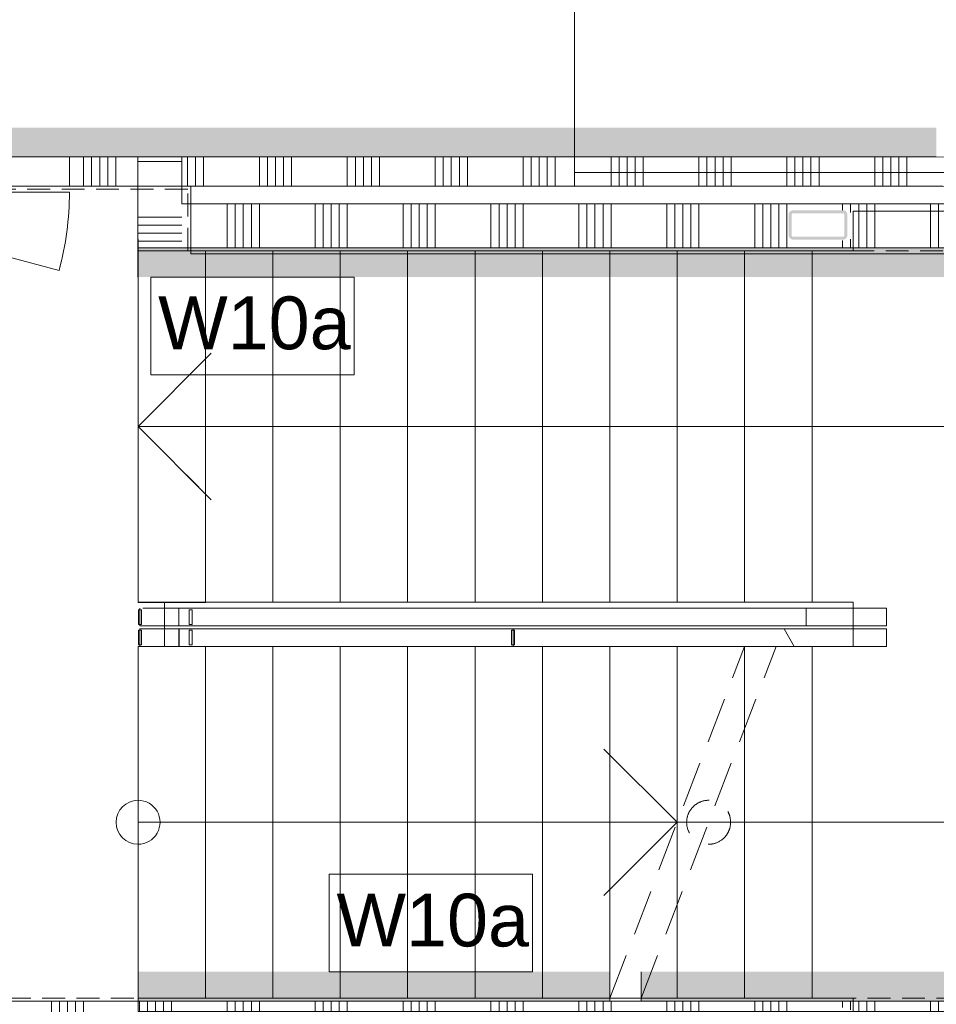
# Model space of a CAD drawing. Header units: millimetres. Extents: x -850 to 154668, y -24973 to 71030.
# Tile 54 of 212: x 45382 to 48510, y 21424 to 24783. Entities that reach past the tile are written whole.
import ezdxf

# ---------------------------------------------------------------- set-up
doc = ezdxf.new("R2010")
doc.units = ezdxf.units.MM
doc.header["$MEASUREMENT"] = 0
doc.linetypes.add('B0701', pattern=[234.119993, 155.999994, -78.119999])
doc.linetypes.add('B0702', pattern=[117.37, 78.119999, -39.250001])
for name, color, linetype in [('Info Wandafwerking aanduiding', 7, 'Continuous'), ('Info Wandafwerking aanduiding Doorsnede-arcering', 7, 'Continuous'), ('New_22 NC Binnenwanden', 7, 'Continuous'), ('New_22 NC Binnenwanden Deuren', 7, 'Continuous'), ('New_22 NC Binnenwanden Doorsnede-arcering', 7, 'Continuous'), ('New_22 NC Binnenwanden Laagscheidingslijnen', 7, 'Continuous'), ('New_23 Vloeren', 7, 'Continuous'), ('New_24 Trappen', 7, 'Continuous'), ('New_34 Balustrades', 7, 'Continuous'), ('New_Z Ruimtefuncties Zone omranding', 7, 'Continuous'), ('S-COLS-____-OTLN.RVT S', 7, 'Continuous'), ('S-COLS-____-OTLN.RVT S Doorsnede-arcering', 7, 'Continuous')]:
    doc.layers.add(name, color=color, linetype=linetype)
doc.styles.add('GENERATED_STYLE_1', font='txt')
doc.linetypes.add('Regenwater', pattern='A,0,[1,UO-721 _wandafwerkingen 1e verdieping_2022-06-211.Shx,S=11.404762,R=0,X=0,Y=0.005006],-1499.5,0', length=1499.5)

# ---------------------------------------------------------------- blocks, each defined once
blk = doc.blocks.new('Slab_4_2', base_point=(42240, 24215))
at = {"layer": 'New_23 Vloeren', "color": 1, "linetype": 'Continuous', "lineweight": 0, "flags": 128}
blk.add_lwpolyline([(73125, 1975.4), (61760, 1975.4), (61760, 0), (45460.8, 0), (45460.8, 6520), (44275, 6520), (44275, 22415), (42240, 22415), (42240, 24215), (45785, 24215), (45785, 24035), (45785.9, 24035), (45785.9, 22795.4), (45875.9, 22795.4), (45875.9, 22645), (45785.9, 22645), (45785.9, 21400), (49560, 21400), (49560, 23250, 0.378329), (48662.8, 24261.4), (47275.4, 24261.4), (47275.4, 26285)], format="xyb", dxfattribs=at)
blk = doc.blocks.new('Stair_6_2')
at = {"layer": 'New_24 Trappen', "color": 7, "linetype": 'B0701', "lineweight": 0}
for p, q in [((48225.9, 23995), (48225.9, 24130)), ((48225.9, 24130), (49119.6, 24130)), ((49119.6, 24130), (49119.6, 23995)), ((45785.9, 22795.4), (45785.9, 23995)), ((45785.9, 23995), (46015.9, 23995)), ((46015.9, 22795.4), (46015.9, 23995)), ((46015.9, 23995), (46245.9, 23995)), ((46015.9, 23995), (46015.9, 22795.4)), ((46245.9, 22795.5), (46245.9, 23995)), ((46245.9, 23995), (46475.9, 23995)), ((46245.9, 23995), (46245.9, 22795.5)), ((46475.9, 22795.5), (46475.9, 23995)), ((46475.9, 23995), (46705.9, 23995)), ((46475.9, 23995), (46475.9, 22795.5)), ((46705.9, 22795.5), (46705.9, 23995)), ((46705.9, 23995), (46935.9, 23995)), ((46705.9, 23995), (46705.9, 22795.5)), ((46935.9, 22795.5), (46935.9, 23995)), ((46935.9, 23995), (47165.9, 23995)), ((46935.9, 23995), (46935.9, 22795.5)), ((47165.9, 22795.5), (47165.9, 23995)), ((47165.9, 23995), (47395.9, 23995)), ((47165.9, 23995), (47165.9, 22795.5)), ((47395.9, 22795.5), (47395.9, 23995)), ((47395.9, 23995), (47625.9, 23995)), ((47395.9, 23995), (47395.9, 22795.5)), ((47625.9, 22795.5), (47625.9, 23995)), ((47625.9, 23995), (47855.9, 23995)), ((47625.9, 23995), (47625.9, 22795.5)), ((47855.9, 22795.5), (47855.9, 23995)), ((47855.9, 23995), (48085.9, 23995)), ((47855.9, 23995), (47855.9, 22795.5)), ((48085.9, 22795.5), (48085.9, 23995)), ((48085.9, 23995), (48225.9, 23995)), ((48085.9, 23995), (48085.9, 22795.5)), ((46035.9, 23645.5), (45785.9, 23395.4)), ((46015.9, 23395.4), (45785.9, 23395.4)), ((45785.9, 23395.4), (46035.9, 23145.5)), ((48085.9, 23395.5), (46015.9, 23395.4)), ((48825.9, 23395.5), (48085.9, 23395.5)), ((48825.9, 22045), (48825.9, 23395.5)), ((49500, 23215), (49500, 21445)), ((46015.9, 22795.4), (45785.9, 22795.4)), ((46245.9, 22795.5), (46015.9, 22795.4)), ((46475.9, 22795.5), (46245.9, 22795.5)), ((46705.9, 22795.5), (46475.9, 22795.5)), ((46935.9, 22795.5), (46705.9, 22795.5)), ((47165.9, 22795.5), (46935.9, 22795.5)), ((47395.9, 22795.5), (47165.9, 22795.5)), ((47625.9, 22795.5), (47395.9, 22795.5)), ((47855.9, 22795.5), (47625.9, 22795.5)), ((48085.9, 22795.5), (47855.9, 22795.5)), ((48225.9, 22795.5), (48085.9, 22795.5)), ((48225.9, 22645), (48225.9, 22795.5)), ((47395.9, 21445), (47855.9, 22645)), ((47503, 21445), (47963, 22645)), ((47963, 22645), (48085.9, 22645)), ((48085.9, 22645), (48085.9, 21445)), ((48085.9, 21445), (48085.9, 22645)), ((48085.9, 22645), (48225.9, 22645)), ((47855.9, 22365.6), (47855.9, 21445)), ((47855.9, 21445), (47855.9, 22365.6)), ((47733, 22045), (48085.9, 22045)), ((48085.9, 22045), (48825.9, 22045)), ((47625.9, 21765.6), (47625.9, 21445)), ((47625.9, 21445), (47625.9, 21765.6)), ((47625.9, 21445), (47503, 21445)), ((47855.9, 21445), (47625.9, 21445)), ((48085.9, 21445), (47855.9, 21445)), ((48225.8, 21445), (48085.9, 21445)), ((48225.8, 21310), (48225.8, 21445)), ((49500, 21445), (49280, 21445)), ((49280, 21445), (49280, 21310)), ((49280, 21310), (48225.8, 21310))]:
    blk.add_line(p, q, dxfattribs=at)
at = {"layer": 'New_24 Trappen', "color": 7, "linetype": 'Continuous', "lineweight": 0}
for p, q in [((45785.9, 21445), (45785.9, 22645)), ((45785.9, 22645), (47855.9, 22645)), ((45785.9, 21445), (45785.9, 22645)), ((45785.9, 22645), (46015.9, 22645)), ((46015.9, 22645), (46015.9, 21445)), ((46015.9, 21445), (46015.9, 22645)), ((46015.9, 22645), (46245.9, 22645)), ((46245.9, 22645), (46245.9, 21445)), ((46245.9, 21445), (46245.9, 22645)), ((46245.9, 22645), (46475.9, 22645)), ((46475.9, 22645), (46475.9, 21445)), ((46475.9, 21445), (46475.9, 22645)), ((46475.9, 22645), (46705.9, 22645)), ((46705.9, 22645), (46705.9, 21445)), ((46705.9, 21445), (46705.9, 22645)), ((46705.9, 22645), (46935.9, 22645)), ((46935.9, 22645), (46935.9, 21445)), ((46935.9, 21445), (46935.9, 22645)), ((46935.9, 22645), (47165.9, 22645)), ((47165.9, 22645), (47165.9, 21445)), ((47165.9, 21445), (47165.9, 22645)), ((47165.9, 22645), (47395.9, 22645)), ((47395.9, 22645), (47395.9, 21445)), ((47395.9, 21445), (47395.9, 22645)), ((47395.9, 22645), (47625.9, 22645)), ((47625.9, 22645), (47625.9, 22045)), ((47625.9, 22045), (47625.9, 22645)), ((47625.9, 22645), (47855.9, 22645)), ((47625.9, 22045), (47375.9, 22295)), ((45785.9, 22045), (46015.9, 22045)), ((46015.9, 22045), (47625.9, 22045)), ((47375.9, 21795), (47625.9, 22045)), ((47395.9, 21445), (45785.9, 21445)), ((46015.9, 21445), (45785.9, 21445)), ((46245.9, 21445), (46015.9, 21445)), ((46475.9, 21445), (46245.9, 21445)), ((46705.9, 21445), (46475.9, 21445)), ((46935.9, 21445), (46705.9, 21445)), ((47165.9, 21445), (46935.9, 21445)), ((47395.9, 21445), (47165.9, 21445))]:
    blk.add_line(p, q, dxfattribs=at)
at = {"layer": 'New_24 Trappen', "color": 7, "linetype": 'B0701', "lineweight": 0}
for centre, radius, start, end in [((48510.1, 23215), 989.9, 0, 51.9947), ((47733, 22045), 75, 89.9976, 269.9976), ((47733, 22045), 75, 269.9976, 89.9976)]:
    blk.add_arc(centre, radius, start, end, dxfattribs=at)
at = {"layer": 'New_24 Trappen', "color": 7, "linetype": 'Continuous', "lineweight": 0}
for start, end in [(89.9976, 269.9976), (269.9976, 89.9976)]:
    blk.add_arc((45785.9, 22045), 75, start, end, dxfattribs=at)
blk = doc.blocks.new('Slab_10_2', base_point=(25650, 26210))
at = {"layer": 'New_23 Vloeren', "color": 1, "linetype": 'Continuous', "lineweight": 0, "flags": 128}
blk.add_lwpolyline([(25650, 26210), (29980, 26210), (29980, 26485, -0.414214), (30780, 27285), (32755, 27285, -0.414214), (33555, 26485), (33555, 26285), (47275.4, 26285), (47275.4, 24215), (42240, 24215), (42240, 23935), (39850, 23935), (39850, 22415), (29870, 22415), (29870, 23140.4), (28539.9, 23140.4), (28539.9, 23015), (27005.4, 23015), (27005.4, 23139.6), (25650, 23139.6)], format="xyb", close=True, dxfattribs=at)
blk = doc.blocks.new('Stair_9_2')
at = {"layer": 'New_24 Trappen', "color": 7, "linetype": 'Continuous', "lineweight": 0}
for p, q in [((48225.9, 23995), (48225.8, 24130)), ((48225.8, 24130), (48876.4, 24130)), ((48225.9, 23995), (48225.8, 24130)), ((48225.8, 24130), (48876.4, 24130)), ((48876.4, 24130), (48876.4, 23995)), ((48876.4, 24130), (48876.4, 23995)), ((45785.9, 22795.6), (45785.9, 23995.1)), ((45785.9, 23995.1), (48085.9, 23995)), ((45785.9, 22795.6), (45785.9, 23995.1)), ((45785.9, 23995.1), (46015.9, 23995.1)), ((46015.9, 22795.6), (46015.9, 23995.1)), ((46015.9, 23995.1), (46245.9, 23995.1)), ((46015.9, 23995.1), (46015.9, 22795.6)), ((46245.9, 22795.5), (46245.9, 23995.1)), ((46245.9, 23995.1), (46475.9, 23995.1)), ((46245.9, 23995.1), (46245.9, 22795.5)), ((46475.9, 22795.5), (46475.9, 23995.1)), ((46475.9, 23995.1), (46705.9, 23995.1)), ((46475.9, 23995.1), (46475.9, 22795.5)), ((46705.9, 22795.5), (46705.9, 23995.1)), ((46705.9, 23995.1), (46935.9, 23995.1)), ((46705.9, 23995.1), (46705.9, 22795.5)), ((46935.9, 22795.5), (46935.9, 23995.1)), ((46935.9, 23995.1), (47165.9, 23995.1)), ((46935.9, 23995.1), (46935.9, 22795.5)), ((47165.9, 22795.5), (47165.9, 23995.1)), ((47165.9, 23995.1), (47395.9, 23995)), ((47165.9, 23995.1), (47165.9, 22795.5)), ((47395.9, 22795.5), (47395.9, 23995)), ((47395.9, 23995), (47625.9, 23995)), ((47395.9, 23995), (47395.9, 22795.5)), ((47625.9, 22795.5), (47625.9, 23995)), ((47625.9, 23995), (47855.9, 23995)), ((47625.9, 23995), (47625.9, 22795.5)), ((47855.9, 22795.5), (47855.9, 23995)), ((47855.9, 23995), (48085.9, 23995)), ((47855.9, 23995), (47855.9, 22795.5)), ((48085.9, 23995), (48225.9, 23995)), ((48085.9, 23995), (48085.9, 22795.5)), ((48085.9, 22795.5), (48085.9, 23995)), ((48085.9, 23995), (48225.9, 23995)), ((48085.9, 23995), (48085.9, 22795.5)), ((48876.4, 23995), (49119.6, 23995)), ((48876.4, 23995), (49119.6, 23995)), ((46035.9, 23645.6), (45785.9, 23395.6)), ((46015.9, 23395.6), (45785.9, 23395.6)), ((45785.9, 23395.6), (46035.9, 23145.6)), ((48085.9, 23395.5), (46015.9, 23395.6)), ((48825.9, 23395.4), (48085.9, 23395.5)), ((48825.8, 22045), (48825.9, 23395.4)), ((49500, 23215), (49500, 21445)), ((49500, 23215), (49500, 21445)), ((48085.9, 22795.5), (45785.9, 22795.6)), ((46015.9, 22795.6), (45785.9, 22795.6)), ((46245.9, 22795.5), (46015.9, 22795.6)), ((46475.9, 22795.5), (46245.9, 22795.5)), ((46705.9, 22795.5), (46475.9, 22795.5)), ((46935.9, 22795.5), (46705.9, 22795.5)), ((47165.9, 22795.5), (46935.9, 22795.5)), ((47395.9, 22795.5), (47165.9, 22795.5)), ((47625.9, 22795.5), (47395.9, 22795.5)), ((47855.9, 22795.5), (47625.9, 22795.5)), ((48085.9, 22795.5), (47855.9, 22795.5)), ((48225.9, 22795.5), (48085.9, 22795.5)), ((48225.9, 22795.5), (48085.9, 22795.5)), ((48225.9, 22645), (48225.9, 22795.5)), ((48225.9, 22645), (48225.9, 22795.5)), ((45785.9, 21445), (45785.9, 22645)), ((45785.9, 22645), (48085.9, 22645)), ((45785.9, 21445), (45785.9, 22645)), ((45785.9, 22645), (46015.9, 22645)), ((46015.9, 22645), (46015.9, 21445)), ((46015.9, 21445), (46015.9, 22645)), ((46015.9, 22645), (46245.9, 22645)), ((46245.9, 22645), (46245.9, 21445)), ((46245.9, 21445), (46245.9, 22645)), ((46245.9, 22645), (46475.9, 22645)), ((46475.9, 22645), (46475.9, 21445)), ((46475.9, 21445), (46475.9, 22645)), ((46475.9, 22645), (46705.9, 22645)), ((46705.9, 22645), (46705.9, 21445)), ((46705.9, 21445), (46705.9, 22645)), ((46705.9, 22645), (46935.9, 22645)), ((46935.9, 22645), (46935.9, 21445)), ((46935.9, 21445), (46935.9, 22645)), ((46935.9, 22645), (47165.9, 22645)), ((47165.9, 22645), (47165.9, 21445)), ((47165.9, 21445), (47165.9, 22645)), ((47165.9, 22645), (47395.9, 22645)), ((47395.9, 22645), (47395.9, 21445)), ((47395.9, 21445), (47395.9, 22645)), ((47395.9, 22645), (47625.9, 22645)), ((47625.9, 22645), (47625.9, 21445)), ((47625.9, 21445), (47625.9, 22645)), ((47625.9, 22645), (47855.9, 22645)), ((47855.9, 22645), (47855.9, 21445)), ((47855.9, 21445), (47855.9, 22645)), ((47855.9, 22645), (48085.9, 22645)), ((48085.9, 22645), (48225.9, 22645)), ((48085.9, 21445), (48085.9, 22645)), ((48085.9, 22645), (48085.9, 21445)), ((48085.9, 21445), (48085.9, 22645)), ((48085.9, 22645), (48225.9, 22645)), ((45785.9, 22045), (46015.9, 22045)), ((46015.9, 22045), (48085.9, 22045)), ((48085.9, 22045), (48825.8, 22045)), ((48085.9, 21445), (45785.9, 21445)), ((46015.9, 21445), (45785.9, 21445)), ((46245.9, 21445), (46015.9, 21445)), ((46475.9, 21445), (46245.9, 21445)), ((46705.9, 21445), (46475.9, 21445)), ((46935.9, 21445), (46705.9, 21445)), ((47165.9, 21445), (46935.9, 21445)), ((47395.9, 21445), (47165.9, 21445)), ((47625.9, 21445), (47395.9, 21445)), ((47855.9, 21445), (47625.9, 21445)), ((48085.9, 21445), (47855.9, 21445)), ((48225.8, 21445), (48085.9, 21445)), ((48225.8, 21445), (48085.9, 21445)), ((48225.8, 21310), (48225.8, 21445)), ((48225.8, 21310), (48225.8, 21445)), ((49500, 21445), (49280, 21445)), ((49280, 21445), (49280, 21310)), ((49500, 21445), (49280, 21445)), ((49280, 21445), (49280, 21310)), ((49280, 21310), (48225.8, 21310)), ((49280, 21310), (48225.8, 21310))]:
    blk.add_line(p, q, dxfattribs=at)
for centre, radius, start, end in [((48510.1, 23215), 989.9, 0, 51.9947), ((48510.1, 23215), 989.9, 0, 51.9947), ((45785.9, 22045), 75, 89.9976, 269.9976), ((45785.9, 22045), 75, 269.9976, 89.9976)]:
    blk.add_arc(centre, radius, start, end, dxfattribs=at)
blk = doc.blocks.new('*X1271')
at = {"layer": 'New_22 NC Binnenwanden Doorsnede-arcering', "color": 254, "linetype": 'Continuous', "lineweight": 0, "true_color": 0xe9ebeb}
for p, q in [((45490.3, 21398.3), (45490.3, 21435)), ((45517.7, 21398.3), (45517.7, 21435)), ((45545.1, 21398.3), (45545.1, 21435)), ((45572.6, 21398.3), (45572.6, 21435)), ((45600, 21398.3), (45600, 21435)), ((45790.3, 21398.3), (45790.3, 21435)), ((45817.7, 21398.3), (45817.7, 21435)), ((45845.1, 21398.3), (45845.1, 21435)), ((45872.6, 21398.3), (45872.6, 21435)), ((45900, 21398.3), (45900, 21435)), ((46090.3, 21398.3), (46090.3, 21435)), ((46117.7, 21398.3), (46117.7, 21435)), ((46145.1, 21398.3), (46145.1, 21435)), ((46172.6, 21398.3), (46172.6, 21435)), ((46200, 21398.3), (46200, 21435)), ((46390.3, 21398.3), (46390.3, 21435)), ((46417.7, 21398.3), (46417.7, 21435)), ((46445.1, 21398.3), (46445.1, 21435)), ((46472.6, 21398.3), (46472.6, 21435)), ((46500, 21398.3), (46500, 21435)), ((46690.3, 21398.3), (46690.3, 21435)), ((46717.7, 21398.3), (46717.7, 21435)), ((46745.1, 21398.3), (46745.1, 21435)), ((46772.6, 21398.3), (46772.6, 21435)), ((46800, 21398.3), (46800, 21435)), ((46990.3, 21398.3), (46990.3, 21435)), ((47017.7, 21398.3), (47017.7, 21435)), ((47045.1, 21398.3), (47045.1, 21435)), ((47072.6, 21398.3), (47072.6, 21435)), ((47100, 21398.3), (47100, 21435)), ((47290.3, 21398.3), (47290.3, 21435)), ((47317.7, 21398.3), (47317.7, 21435)), ((47345.1, 21398.3), (47345.1, 21435)), ((47372.6, 21398.3), (47372.6, 21435)), ((47400, 21398.3), (47400, 21435)), ((47590.3, 21398.3), (47590.3, 21435)), ((47617.7, 21398.3), (47617.7, 21435)), ((47645.1, 21398.3), (47645.1, 21435)), ((47672.6, 21398.3), (47672.6, 21435)), ((47700, 21398.3), (47700, 21435)), ((47890.3, 21398.3), (47890.3, 21435)), ((47917.7, 21398.3), (47917.7, 21435)), ((47945.1, 21398.3), (47945.1, 21435)), ((47972.6, 21398.3), (47972.6, 21435)), ((48000, 21398.3), (48000, 21435)), ((48190.3, 21413), (48190.3, 21435)), ((48217.7, 21405), (48217.7, 21435)), ((48245.1, 21398.3), (48245.1, 21435)), ((48272.6, 21398.3), (48272.6, 21435)), ((48300, 21398.3), (48300, 21435)), ((48490.3, 21398.3), (48490.3, 21435)), ((48517.7, 21398.3), (48517.7, 21435)), ((48545.1, 21398.3), (48545.1, 21435)), ((48572.6, 21398.3), (48572.6, 21435)), ((48600, 21398.3), (48600, 21435)), ((48790.3, 21398.3), (48790.3, 21435)), ((48817.7, 21398.3), (48817.7, 21435)), ((48845.1, 21398.3), (48845.1, 21435)), ((48872.6, 21398.3), (48872.6, 21435)), ((48900, 21398.3), (48900, 21435)), ((49090.3, 21398.3), (49090.3, 21435)), ((49117.7, 21398.3), (49117.7, 21435)), ((49145.1, 21398.3), (49145.1, 21435)), ((49172.6, 21398.3), (49172.6, 21435)), ((49200, 21398.3), (49200, 21435)), ((49390.3, 21413), (49390.3, 21435)), ((49417.7, 21413), (49417.7, 21435)), ((49445.1, 21413), (49445.1, 21435)), ((49472.6, 21413), (49472.6, 21435)), ((49500, 21399.2), (49500, 21435)), ((45490.3, 21380.6), (45490.3, 21398.3)), ((45517.7, 21385), (45517.7, 21398.3)), ((45545.1, 21385), (45545.1, 21398.3)), ((45572.6, 21385), (45572.6, 21398.3)), ((45600, 21385), (45600, 21398.3)), ((45790.3, 21285), (45790.3, 21398.3)), ((45817.7, 21285), (45817.7, 21398.3)), ((45845.1, 21285), (45845.1, 21398.3)), ((45872.6, 21285), (45872.6, 21398.3)), ((45900, 21285), (45900, 21398.3)), ((46090.3, 21285), (46090.3, 21398.3)), ((46117.7, 21285), (46117.7, 21398.3)), ((46145.1, 21285), (46145.1, 21398.3)), ((46172.6, 21285), (46172.6, 21398.3)), ((46200, 21285), (46200, 21398.3)), ((46390.3, 21285), (46390.3, 21398.3)), ((46417.7, 21285), (46417.7, 21398.3)), ((46445.1, 21285), (46445.1, 21398.3)), ((46472.6, 21285), (46472.6, 21398.3)), ((46500, 21285), (46500, 21398.3)), ((46690.3, 21285), (46690.3, 21398.3)), ((46717.7, 21285), (46717.7, 21398.3)), ((46745.1, 21285), (46745.1, 21398.3)), ((46772.6, 21285), (46772.6, 21398.3)), ((46800, 21285), (46800, 21398.3)), ((46990.3, 21285), (46990.3, 21398.3)), ((47017.7, 21285), (47017.7, 21398.3)), ((47045.1, 21285), (47045.1, 21398.3)), ((47072.6, 21285), (47072.6, 21398.3)), ((47100, 21285), (47100, 21398.3)), ((47290.3, 21285), (47290.3, 21398.3)), ((47317.7, 21285), (47317.7, 21398.3)), ((47345.1, 21285), (47345.1, 21398.3)), ((47372.6, 21285), (47372.6, 21398.3)), ((47400, 21285), (47400, 21398.3)), ((47590.3, 21285), (47590.3, 21398.3)), ((47617.7, 21285), (47617.7, 21398.3)), ((47645.1, 21285), (47645.1, 21398.3)), ((47672.6, 21285), (47672.6, 21398.3)), ((47700, 21285), (47700, 21398.3)), ((47890.3, 21285), (47890.3, 21398.3)), ((47917.7, 21285), (47917.7, 21398.3)), ((47945.1, 21285), (47945.1, 21398.3)), ((47972.6, 21285), (47972.6, 21398.3)), ((48000, 21285), (48000, 21398.3)), ((48245.1, 21285), (48245.1, 21398.3)), ((48272.6, 21285), (48272.6, 21398.3)), ((48300, 21285), (48300, 21398.3)), ((48490.3, 21285), (48490.3, 21398.3)), ((48517.7, 21285), (48517.7, 21398.3)), ((48545.1, 21285), (48545.1, 21398.3)), ((48572.6, 21285), (48572.6, 21398.3)), ((48600, 21285), (48600, 21398.3)), ((48790.3, 21285), (48790.3, 21398.3)), ((48817.7, 21285), (48817.7, 21398.3)), ((48845.1, 21285), (48845.1, 21398.3)), ((48872.6, 21285), (48872.6, 21398.3)), ((48900, 21285), (48900, 21398.3)), ((49090.3, 21285), (49090.3, 21398.3)), ((49117.7, 21285), (49117.7, 21398.3)), ((49145.1, 21285), (49145.1, 21398.3)), ((49172.6, 21285), (49172.6, 21398.3)), ((49200, 21285), (49200, 21398.3)), ((48190.3, 21285), (48190.3, 21310)), ((48217.7, 21285), (48217.7, 21315)), ((49390.3, 21285), (49390.3, 21310)), ((49417.7, 21285), (49417.7, 21310)), ((49445.1, 21285), (49445.1, 21310)), ((49472.6, 21285), (49472.6, 21310)), ((49500, 21285), (49500, 21325))]:
    blk.add_line(p, q, dxfattribs=at)
blk = doc.blocks.new('Wall_182_2', base_point=(43925, 21435))
at = {"layer": 'New_22 NC Binnenwanden', "color": 8, "linetype": 'Continuous', "lineweight": 0, "true_color": 0x778488, "flags": 128}
blk.add_lwpolyline([(49510, 21435), (45319, 21435)], dxfattribs=at)
at = {"layer": 'New_22 NC Binnenwanden', "color": 8, "lineweight": 0, "true_color": 0x778488}
blk.add_blockref('*X1271', (0, 0), dxfattribs=at)
blk = doc.blocks.new('Wall_309_2', base_point=(45785.9, 21435))
at = {"layer": 'Info Wandafwerking aanduiding Doorsnede-arcering', "linetype": 'Continuous', "lineweight": 0, "true_color": 0xd21034}
blk.add_hatch(color=242, dxfattribs=at).paths.add_polyline_path([(45785.9, 21435), (47395.9, 21435), (47395.9, 21535), (45785.9, 21535)])
at = {"layer": 'Info Wandafwerking aanduiding', "color": 9, "linetype": 'Continuous', "lineweight": 0, "flags": 128}
for points in [[(45785.9, 21535), (45785.9, 21435)], [(47395.9, 21535), (47395.9, 21435)]]:
    blk.add_lwpolyline(points, dxfattribs=at)
blk = doc.blocks.new('Wall_310_2', base_point=(47503, 21435))
at = {"layer": 'Info Wandafwerking aanduiding Doorsnede-arcering', "linetype": 'Continuous', "lineweight": 0, "true_color": 0xd21034}
for points in [[(49410, 21535), (47503, 21535), (47503, 21435), (49410, 21435)], [(49410, 21535), (49410, 21435), (49510, 21435)], [(49510, 21535), (49410, 21535), (49510, 21435)]]:
    blk.add_hatch(color=242, dxfattribs=at).paths.add_polyline_path(points)
at = {"layer": 'Info Wandafwerking aanduiding', "color": 9, "linetype": 'Continuous', "lineweight": 0, "flags": 128}
for points in [[(47503, 21535), (47503, 21435)], [(49510, 21435), (49510, 21535)]]:
    blk.add_lwpolyline(points, dxfattribs=at)
blk = doc.blocks.new('Wall_311_2', base_point=(49123.1, 24005))
at = {"layer": 'Info Wandafwerking aanduiding Doorsnede-arcering', "linetype": 'Continuous', "lineweight": 0, "true_color": 0xd21034}
for points in [[(48941.2, 24005), (45785.4, 24005), (45785.4, 23905), (49087.8, 23905, 0.049434)], [(48941.2, 24005, -0.049434), (49087.8, 23905), (49123.1, 24005)], [(49087.8, 23905), (49233.8, 23905, 0.037348), (49123.1, 24005)]]:
    blk.add_hatch(color=242, dxfattribs=at).paths.add_polyline_path(points)
at = {"layer": 'Info Wandafwerking aanduiding', "color": 9, "linetype": 'Continuous', "lineweight": 0, "flags": 128}
blk.add_lwpolyline([(45785.4, 23905), (45785.4, 24005)], dxfattribs=at)
at = {"layer": 'Info Wandafwerking aanduiding', "color": 9, "linetype": 'Continuous', "lineweight": 0}
blk.add_arc((48510, 23215), 1000, 43.6305, 52.186, dxfattribs=at)
blk = doc.blocks.new('Wall_361_2', base_point=(48510, 24315))
at = {"layer": 'Info Wandafwerking aanduiding Doorsnede-arcering', "linetype": 'Continuous', "lineweight": 0}
blk.add_hatch(color=1, dxfattribs=at).paths.add_polyline_path([(48510, 24415), (29755, 24415), (29755, 24315), (48510, 24315)])
blk = doc.blocks.new('Column_26_2', base_point=(48106.4, 24083))
at = {"layer": 'S-COLS-____-OTLN.RVT S Doorsnede-arcering', "linetype": 'Continuous', "lineweight": 0, "true_color": 0x778488}
h = blk.add_hatch(color=8, dxfattribs=at)
h.paths.add_polyline_path([(48006.4, 24048, 0.414214), (48021.4, 24033), (48191.4, 24033, 0.414214), (48206.4, 24048), (48206.4, 24118, 0.414214), (48191.4, 24133), (48021.4, 24133, 0.414214), (48006.4, 24118)])
h.paths.add_polyline_path([(48191.4, 24043), (48021.4, 24043, -0.414214), (48016.4, 24048), (48016.4, 24118, -0.414214), (48021.4, 24123), (48191.4, 24123, -0.414214), (48196.4, 24118), (48196.4, 24048, -0.414214)], flags=0)
blk = doc.blocks.new('Railing_5_2')
at = {"layer": 'New_34 Balustrades', "color": 9, "linetype": 'Continuous', "lineweight": 0}
for p, q in [((45787.1, 22700), (45787.1, 22650)), ((45797.1, 22700), (45787.1, 22700)), ((45792.1, 22705), (45792.1, 22645)), ((47065.5, 22705), (45792.1, 22705)), ((45797.1, 22650), (45797.1, 22700)), ((47060.5, 22700), (47060.5, 22650)), ((47070.5, 22700), (47060.5, 22700)), ((47065.5, 22645), (47065.5, 22705)), ((47070.5, 22650), (47070.5, 22700)), ((45787.1, 22650), (45797.1, 22650)), ((45792.1, 22645), (47065.5, 22645)), ((47060.5, 22650), (47070.5, 22650))]:
    blk.add_line(p, q, dxfattribs=at)
blk = doc.blocks.new('Railing_13_2')
at = {"layer": 'New_34 Balustrades', "color": 9, "linetype": 'Continuous', "lineweight": 0}
for p, q in [((45965.5, 22775), (45925.6, 22775)), ((45925.6, 22775), (45925.6, 22715)), ((45970.5, 22770), (45960.5, 22770)), ((45960.5, 22770), (45960.5, 22720)), ((48340.5, 22775), (45965.5, 22775)), ((45970.5, 22720), (45970.5, 22770)), ((48340.5, 22715), (48340.5, 22775)), ((45925.6, 22715), (45965.5, 22715)), ((45960.5, 22720), (45970.5, 22720)), ((45965.5, 22715), (48340.5, 22715)), ((45965.5, 22705), (45925.6, 22705)), ((45925.6, 22705), (45925.6, 22645)), ((45960.5, 22700), (45960.5, 22650)), ((45970.5, 22700), (45960.5, 22700)), ((48340.5, 22705), (45965.5, 22705)), ((45970.5, 22650), (45970.5, 22700)), ((48340.5, 22645), (48340.5, 22705)), ((45925.6, 22645), (45965.5, 22645)), ((45960.5, 22650), (45970.5, 22650)), ((45965.5, 22645), (48340.5, 22645))]:
    blk.add_line(p, q, dxfattribs=at)
blk = doc.blocks.new('Railing_14_2')
at = {"layer": 'New_34 Balustrades', "color": 9, "linetype": 'B0701', "lineweight": 0}
for p, q in [((45797.1, 22770), (45787.1, 22770)), ((45787.1, 22770), (45787.1, 22720)), ((48065.5, 22775), (45792.1, 22775)), ((45792.1, 22775), (45792.1, 22715)), ((45797.1, 22720), (45797.1, 22770)), ((48065.5, 22715), (48065.5, 22775)), ((45787.1, 22720), (45797.1, 22720)), ((45792.1, 22715), (48065.5, 22715))]:
    blk.add_line(p, q, dxfattribs=at)
at = {"layer": 'New_34 Balustrades', "color": 9, "linetype": 'Continuous', "lineweight": 0}
for p, q in [((45965.5, 22705), (45925.7, 22705)), ((45925.7, 22705), (45925.7, 22645)), ((45960.5, 22700), (45960.5, 22650)), ((45970.5, 22700), (45960.5, 22700)), ((47990.4, 22705), (45965.5, 22705)), ((45970.5, 22650), (45970.5, 22700)), ((48025.1, 22645), (47990.4, 22705)), ((45925.7, 22645), (45965.5, 22645)), ((45960.5, 22650), (45970.5, 22650)), ((45965.5, 22645), (48025.1, 22645))]:
    blk.add_line(p, q, dxfattribs=at)
blk = doc.blocks.new('*X2159')
at = {"layer": 'New_22 NC Binnenwanden Doorsnede-arcering', "color": 254, "linetype": 'Continuous', "lineweight": 0, "true_color": 0xe9ebeb}
for p, q in [((45600, 24315), (45600, 24251.4)), ((45627.4, 24315), (45627.4, 24251.4)), ((45654.9, 24315), (45654.9, 24251.4)), ((45682.3, 24315), (45682.3, 24251.4)), ((45709.7, 24315), (45709.7, 24251.4)), ((45600, 24251.4), (45600, 24215)), ((45627.4, 24251.4), (45627.4, 24215)), ((45654.9, 24251.4), (45654.9, 24215)), ((45682.3, 24251.4), (45682.3, 24215)), ((45709.7, 24251.4), (45709.7, 24215))]:
    blk.add_line(p, q, dxfattribs=at)
blk = doc.blocks.new('*X2160')
at = {"layer": 'New_22 NC Binnenwanden Doorsnede-arcering', "color": 254, "linetype": 'Continuous', "lineweight": 0, "true_color": 0xe9ebeb}
for p, q in [((45954.9, 24315), (45954.9, 24251.4)), ((45982.3, 24315), (45982.3, 24251.4)), ((46009.7, 24315), (46009.7, 24251.4)), ((46200, 24315), (46200, 24251.4)), ((46227.4, 24315), (46227.4, 24251.4)), ((46254.9, 24315), (46254.9, 24251.4)), ((46282.3, 24315), (46282.3, 24251.4)), ((46309.7, 24315), (46309.7, 24251.4)), ((46500, 24315), (46500, 24251.4)), ((46527.4, 24315), (46527.4, 24251.4)), ((46554.9, 24315), (46554.9, 24251.4)), ((46582.3, 24315), (46582.3, 24251.4)), ((46609.7, 24315), (46609.7, 24251.4)), ((46800, 24315), (46800, 24251.4)), ((46827.4, 24315), (46827.4, 24251.4)), ((46854.9, 24315), (46854.9, 24251.4)), ((46882.3, 24315), (46882.3, 24251.4)), ((46909.7, 24315), (46909.7, 24251.4)), ((47100, 24315), (47100, 24251.4)), ((47127.4, 24315), (47127.4, 24251.4)), ((47154.9, 24315), (47154.9, 24251.4)), ((47182.3, 24315), (47182.3, 24251.4)), ((47209.7, 24315), (47209.7, 24251.4)), ((47400, 24315), (47400, 24251.4)), ((47427.4, 24315), (47427.4, 24251.4)), ((47454.9, 24315), (47454.9, 24251.4)), ((47482.3, 24315), (47482.3, 24251.4)), ((47509.7, 24315), (47509.7, 24251.4)), ((47700, 24315), (47700, 24251.4)), ((47727.4, 24315), (47727.4, 24251.4)), ((47754.9, 24315), (47754.9, 24251.4)), ((47782.3, 24315), (47782.3, 24251.4)), ((47809.7, 24315), (47809.7, 24251.4)), ((48000, 24315), (48000, 24251.4)), ((48027.4, 24315), (48027.4, 24251.4)), ((48054.9, 24315), (48054.9, 24251.4)), ((48082.3, 24315), (48082.3, 24251.4)), ((48109.7, 24315), (48109.7, 24251.4)), ((48300, 24315), (48300, 24251.4)), ((48327.4, 24315), (48327.4, 24251.4)), ((48354.9, 24315), (48354.9, 24251.4)), ((48382.3, 24315), (48382.3, 24251.4)), ((48409.7, 24315), (48409.7, 24251.4)), ((45954.9, 24251.4), (45954.9, 24215)), ((45982.3, 24251.4), (45982.3, 24215)), ((46009.7, 24251.4), (46009.7, 24215)), ((46200, 24251.4), (46200, 24215)), ((46227.4, 24251.4), (46227.4, 24215)), ((46254.9, 24251.4), (46254.9, 24215)), ((46282.3, 24251.4), (46282.3, 24215)), ((46309.7, 24251.4), (46309.7, 24215)), ((46500, 24251.4), (46500, 24215)), ((46527.4, 24251.4), (46527.4, 24215)), ((46554.9, 24251.4), (46554.9, 24215)), ((46582.3, 24251.4), (46582.3, 24215)), ((46609.7, 24251.4), (46609.7, 24215)), ((46800, 24251.4), (46800, 24215)), ((46827.4, 24251.4), (46827.4, 24215)), ((46854.9, 24251.4), (46854.9, 24215)), ((46882.3, 24251.4), (46882.3, 24215)), ((46909.7, 24251.4), (46909.7, 24215)), ((47100, 24251.4), (47100, 24215)), ((47127.4, 24251.4), (47127.4, 24215)), ((47154.9, 24251.4), (47154.9, 24215)), ((47182.3, 24251.4), (47182.3, 24215)), ((47209.7, 24251.4), (47209.7, 24215)), ((47400, 24251.4), (47400, 24215)), ((47427.4, 24251.4), (47427.4, 24215)), ((47454.9, 24251.4), (47454.9, 24215)), ((47482.3, 24251.4), (47482.3, 24215)), ((47509.7, 24251.4), (47509.7, 24215)), ((47700, 24251.4), (47700, 24215)), ((47727.4, 24251.4), (47727.4, 24215)), ((47754.9, 24251.4), (47754.9, 24215)), ((47782.3, 24251.4), (47782.3, 24215)), ((47809.7, 24251.4), (47809.7, 24215)), ((48000, 24251.4), (48000, 24215)), ((48027.4, 24251.4), (48027.4, 24215)), ((48054.9, 24251.4), (48054.9, 24215)), ((48082.3, 24251.4), (48082.3, 24215)), ((48109.7, 24251.4), (48109.7, 24215)), ((48300, 24251.4), (48300, 24215)), ((48327.4, 24251.4), (48327.4, 24215)), ((48354.9, 24251.4), (48354.9, 24215)), ((48382.3, 24251.4), (48382.3, 24215)), ((48409.7, 24251.4), (48409.7, 24215))]:
    blk.add_line(p, q, dxfattribs=at)
blk = doc.blocks.new('D1 22_5')
at = {"layer": 'New_22 NC Binnenwanden Deuren', "color": 1, "linetype": 'Continuous', "lineweight": 0}
for q in [(-481.8, 267.6), (-517, 0)]:
    blk.add_line((517, 0), q, dxfattribs=at)
at = {"layer": 'New_22 NC Binnenwanden Deuren', "color": 7, "linetype": 'Continuous', "lineweight": 0}
for p, q in [((-517, -20), (-517, -120)), ((-517, -20), (-517, -120)), ((517, -20), (517, -120)), ((517, -20), (517, -120))]:
    blk.add_line(p, q, dxfattribs=at)
at = {"layer": 'New_22 NC Binnenwanden Deuren', "color": 1, "linetype": 'Continuous', "lineweight": 0}
blk.add_arc((517, 0), 1034, 165, 180, dxfattribs=at)
blk = doc.blocks.new('Wall_396_2', base_point=(48510, 24315))
at = {"layer": 'New_22 NC Binnenwanden', "color": 8, "linetype": 'Continuous', "lineweight": 0, "true_color": 0x778488}
blk.add_line((45551.6, 24215), (45551.6, 24315), dxfattribs=at)
at = {"layer": 'New_22 NC Binnenwanden', "color": 8, "linetype": 'Continuous', "lineweight": 0, "true_color": 0x778488, "flags": 128}
for points in [[(48510, 24315), (45551.6, 24315)], [(45551.6, 24215), (45785, 24215)], [(45935, 24215), (48510, 24215)]]:
    blk.add_lwpolyline(points, dxfattribs=at)
at = {"layer": 'New_22 NC Binnenwanden Laagscheidingslijnen', "color": 8, "linetype": 'Continuous', "lineweight": 0, "true_color": 0x778488}
for p, q in [((45785, 24315), (45785, 24215)), ((45935, 24215), (45935, 24315))]:
    blk.add_line(p, q, dxfattribs=at)
at = {"layer": 'New_22 NC Binnenwanden', "color": 8, "lineweight": 0, "true_color": 0x778488}
for name in ['*X2159', '*X2160']:
    blk.add_blockref(name, (0, 0), dxfattribs=at)
at = {"layer": 'New_22 NC Binnenwanden Deuren', "color": 1, "linetype": 'Continuous', "lineweight": 0, "zscale": 1000, "rotation": 180}
blk.add_blockref('D1 22_5', (45034.6, 24195), dxfattribs=at)
blk = doc.blocks.new('*X2506')
at = {"layer": 'New_22 NC Binnenwanden Doorsnede-arcering', "color": 254, "linetype": 'Continuous', "lineweight": 0, "true_color": 0xe9ebeb}
for p, q in [((48654.5, 24202.4), (48740.2, 24288.1)), ((48689.2, 24198.3), (48770.5, 24279.6)), ((48719.8, 24190.1), (48800.9, 24271.1)), ((48750.4, 24181.9), (48831.2, 24262.6)), ((48781.1, 24173.7), (48861.5, 24254.2)), ((49031.4, 24155), (49047.8, 24171.4)), ((49070.2, 24155), (49073.8, 24158.7))]:
    blk.add_line(p, q, dxfattribs=at)
blk = doc.blocks.new('*X2507')
at = {"layer": 'New_22 NC Binnenwanden Doorsnede-arcering', "color": 254, "linetype": 'Continuous', "lineweight": 0, "true_color": 0xe9ebeb}
for p, q in [((49217.5, 23916.9), (49289.6, 23988.9)), ((49237.6, 23898.1), (49307.7, 23968.3)), ((49257.4, 23879.1), (49325.9, 23947.6)), ((49274.8, 23857.8), (49344, 23927)), ((49294.2, 23838.4), (49362.2, 23906.3)), ((49273.9, 23856.8), (49274.8, 23857.8)), ((49290.4, 23834.5), (49294.2, 23838.4)), ((49428.7, 23703.8), (49471.1, 23746.2)), ((49448.1, 23684.4), (49485.9, 23722.2)), ((49395.7, 23670.7), (49428.7, 23703.8)), ((49408.4, 23644.7), (49448.1, 23684.4)), ((49467.5, 23665), (49497.5, 23695)), ((49421.2, 23618.7), (49467.5, 23665)), ((49486.9, 23645.6), (49509, 23667.7)), ((49433.9, 23592.6), (49486.9, 23645.6)), ((49445.9, 23565.8), (49506.3, 23626.2)), ((49506.3, 23626.2), (49520.6, 23640.5)), ((49497.8, 23348.6), (49584.8, 23435.7)), ((49501, 23313.1), (49592.5, 23404.5)), ((49504.3, 23277.5), (49597.5, 23370.7)), ((49507.5, 23242), (49600.4, 23334.8)), ((49519.4, 23215), (49603.3, 23298.9))]:
    blk.add_line(p, q, dxfattribs=at)
blk = doc.blocks.new('Wall_492_2', base_point=(49610, 23215))
at = {"layer": 'New_22 NC Binnenwanden', "color": 8, "linetype": 'Continuous', "lineweight": 0, "true_color": 0x778488}
for radius, start, end in [(1100, 0, 90), (1000, 70.0524, 90), (1000, 0, 52.186)]:
    blk.add_arc((48510, 23215), radius, start, end, dxfattribs=at)
at = {"layer": 'New_22 NC Binnenwanden Laagscheidingslijnen', "color": 8, "linetype": 'Continuous', "lineweight": 0, "true_color": 0x778488}
for p, q in [((49081.3, 24155), (48851.2, 24155)), ((49123.1, 24005), (49275.4, 24005))]:
    blk.add_line(p, q, dxfattribs=at)
at = {"layer": 'New_22 NC Binnenwanden', "color": 8, "lineweight": 0, "true_color": 0x778488}
for name in ['*X2506', '*X2507']:
    blk.add_blockref(name, (0, 0), dxfattribs=at)
blk = doc.blocks.new('*X2509')
at = {"layer": 'New_22 NC Binnenwanden Doorsnede-arcering', "color": 254, "linetype": 'Continuous', "lineweight": 0, "true_color": 0xe9ebeb}
for p, q in [((45785, 24109.7), (45889.7, 24109.7)), ((45785, 24082.3), (45862.3, 24082.3)), ((45785, 24054.9), (45834.9, 24054.9)), ((45785, 24027.4), (45807.4, 24027.4))]:
    blk.add_line(p, q, dxfattribs=at)
blk = doc.blocks.new('*X2511')
at = {"layer": 'New_22 NC Binnenwanden Doorsnede-arcering', "color": 254, "linetype": 'Continuous', "lineweight": 0, "true_color": 0xe9ebeb}
for p, q in [((45889.7, 24109.7), (45935, 24109.7)), ((45834.9, 24054.9), (45935, 24054.9)), ((45862.3, 24082.3), (45935, 24082.3)), ((45807.4, 24027.4), (45935, 24027.4))]:
    blk.add_line(p, q, dxfattribs=at)
blk = doc.blocks.new('*X2512')
at = {"layer": 'New_22 NC Binnenwanden Doorsnede-arcering', "color": 254, "linetype": 'Continuous', "lineweight": 0, "true_color": 0xe9ebeb}
blk.add_line((45785, 24300), (45935, 24300), dxfattribs=at)
blk = doc.blocks.new('Wall_493_2', base_point=(45785, 24315))
at = {"layer": 'New_22 NC Binnenwanden', "color": 8, "linetype": 'Continuous', "lineweight": 0, "true_color": 0x778488}
blk.add_line((45935, 24315), (45785, 24315), dxfattribs=at)
at = {"layer": 'New_22 NC Binnenwanden', "color": 8, "linetype": 'Continuous', "lineweight": 0, "true_color": 0x778488, "flags": 128}
for points in [[(45785, 24215), (45785, 24005)], [(45935, 24155), (45935, 24215)], [(45785, 24005), (45935, 24005)]]:
    blk.add_lwpolyline(points, dxfattribs=at)
at = {"layer": 'New_22 NC Binnenwanden Laagscheidingslijnen', "color": 8, "linetype": 'Continuous', "lineweight": 0, "true_color": 0x778488}
for p, q in [((45785, 24315), (45785, 24215)), ((45935, 24215), (45935, 24315))]:
    blk.add_line(p, q, dxfattribs=at)
at = {"layer": 'New_22 NC Binnenwanden', "color": 8, "lineweight": 0, "true_color": 0x778488}
for name in ['*X2512', '*X2509', '*X2511']:
    blk.add_blockref(name, (0, 0), dxfattribs=at)
blk = doc.blocks.new('*X2984')
at = {"layer": 'New_22 NC Binnenwanden Doorsnede-arcering', "color": 254, "linetype": 'Continuous', "lineweight": 0, "true_color": 0xe9ebeb}
for p, q in [((46090.3, 24005), (46090.3, 24155)), ((46117.7, 24005), (46117.7, 24155)), ((46145.1, 24005), (46145.1, 24155)), ((46172.6, 24005), (46172.6, 24155)), ((46200, 24005), (46200, 24155)), ((46390.3, 24005), (46390.3, 24155)), ((46417.7, 24005), (46417.7, 24155)), ((46445.1, 24005), (46445.1, 24155)), ((46472.6, 24005), (46472.6, 24155)), ((46500, 24005), (46500, 24155)), ((46690.3, 24005), (46690.3, 24155)), ((46717.7, 24005), (46717.7, 24155)), ((46745.1, 24005), (46745.1, 24155)), ((46772.6, 24005), (46772.6, 24155)), ((46800, 24005), (46800, 24155)), ((46990.3, 24005), (46990.3, 24155)), ((47017.7, 24005), (47017.7, 24155)), ((47045.1, 24005), (47045.1, 24155)), ((47072.6, 24005), (47072.6, 24155)), ((47100, 24005), (47100, 24155)), ((47290.3, 24005), (47290.3, 24155)), ((47317.7, 24005), (47317.7, 24155)), ((47345.1, 24005), (47345.1, 24155)), ((47372.6, 24005), (47372.6, 24155)), ((47400, 24005), (47400, 24155)), ((47590.3, 24005), (47590.3, 24155)), ((47617.7, 24005), (47617.7, 24155)), ((47645.1, 24005), (47645.1, 24155)), ((47672.6, 24005), (47672.6, 24155)), ((47700, 24005), (47700, 24155)), ((47890.3, 24005), (47890.3, 24155)), ((47917.7, 24005), (47917.7, 24155)), ((47945.1, 24005), (47945.1, 24155)), ((47972.6, 24005), (47972.6, 24155)), ((48000, 24005), (48000, 24155)), ((48190.3, 24133), (48190.3, 24155)), ((48217.7, 24125), (48217.7, 24155)), ((48245.1, 24005), (48245.1, 24155)), ((48272.6, 24005), (48272.6, 24155)), ((48300, 24005), (48300, 24155)), ((48490.3, 24005), (48490.3, 24155)), ((48517.7, 24005), (48517.7, 24155)), ((48545.1, 24005), (48545.1, 24155)), ((48572.6, 24005), (48572.6, 24155)), ((48600, 24005), (48600, 24155)), ((48790.3, 24005), (48790.3, 24155)), ((48817.7, 24005), (48817.7, 24155)), ((48845.1, 24005), (48845.1, 24155)), ((48872.6, 24005), (48872.6, 24143.2)), ((48900, 24125.8), (48900, 24128.1)), ((48190.3, 24005), (48190.3, 24030)), ((48217.7, 24005), (48217.7, 24035)), ((48900, 24005), (48900, 24035)), ((49090.3, 24005), (49090.3, 24023.1)), ((49117.7, 24005), (49117.7, 24008))]:
    blk.add_line(p, q, dxfattribs=at)
blk = doc.blocks.new('*X2985')
at = {"layer": 'New_22 NC Binnenwanden Doorsnede-arcering', "color": 254, "linetype": 'Continuous', "lineweight": 0, "true_color": 0xe9ebeb}
for p, q in [((48872.6, 24146.5), (48872.6, 24155)), ((48900, 24135.5), (48900, 24155)), ((49090.3, 24129.4), (49090.3, 24148.8)), ((49117.7, 24009), (49117.7, 24130)), ((49145.1, 24005), (49145.1, 24111.1)), ((49172.6, 24005), (49172.6, 24092.3)), ((49200, 24005), (49200, 24070.3)), ((49090.3, 24029.3), (49090.3, 24033.9))]:
    blk.add_line(p, q, dxfattribs=at)
blk = doc.blocks.new('Wall_581_2', base_point=(45785, 24005))
at = {"layer": 'New_22 NC Binnenwanden', "color": 8, "linetype": 'Continuous', "lineweight": 0, "true_color": 0x778488, "flags": 128}
for points in [[(48851.2, 24155), (45935, 24155)], [(45935, 24005), (49123.1, 24005)]]:
    blk.add_lwpolyline(points, dxfattribs=at)
at = {"layer": 'New_22 NC Binnenwanden', "color": 8, "linetype": 'Continuous', "lineweight": 0, "true_color": 0x778488}
blk.add_arc((48510, 23215), 1100, 45.9049, 58.71, dxfattribs=at)
at = {"layer": 'New_22 NC Binnenwanden Laagscheidingslijnen', "color": 8, "linetype": 'Continuous', "lineweight": 0, "true_color": 0x778488}
for p, q in [((49081.3, 24155), (48851.2, 24155)), ((49123.1, 24005), (49275.4, 24005))]:
    blk.add_line(p, q, dxfattribs=at)
at = {"layer": 'New_22 NC Binnenwanden', "color": 8, "lineweight": 0, "true_color": 0x778488}
for name in ['*X2984', '*X2985']:
    blk.add_blockref(name, (0, 0), dxfattribs=at)

msp = doc.modelspace()

# ---------------------------------------------------------------- linework, layer by layer
at = {"layer": 'Info Wandafwerking aanduiding', "color": 9, "linetype": 'Continuous', "lineweight": 0, "flags": 128}
for points in [[(45829.5, 23905), (46522.9, 23905), (46522.9, 23572.1), (45829.5, 23572.1)], [(46438.1, 21867.9), (47131.5, 21867.9), (47131.5, 21535), (46438.1, 21535)]]:
    msp.add_lwpolyline(points, close=True, dxfattribs=at)
at = {"layer": 'New_24 Trappen', "color": 251, "linetype": 'B0702', "lineweight": 0, "true_color": 0x636f72}
msp.add_lwpolyline([(42250, 22425), (44285, 22425), (44285, 21445), (49500, 21445), (49500, 23215, 0.231471), (49119.6, 23995), (45955.5, 23995), (45955.5, 24205), (42250, 24205)], format="xyb", close=True, dxfattribs=at)
at = {"layer": 'New_Z Ruimtefuncties Zone omranding', "color": 41, "linetype": 'Continuous', "lineweight": 0, "true_color": 0xffdd55, "flags": 128}
msp.add_lwpolyline([(44349.4, 26209.1), (44350.6, 24315), (48510, 24315, -0.414213), (49610, 23215), (49610, 19490), (51410, 19490), (51410, 29976.8), (49636.7, 29979.9), (49630, 26213.1)], format="xyb", close=True, dxfattribs=at)
at = {"layer": 'New_Z Ruimtefuncties Zone omranding', "color": 32, "linetype": 'Continuous', "lineweight": 0, "true_color": 0xba661c, "flags": 128}
msp.add_lwpolyline([(42240, 22415), (44275, 22415), (44275, 21435), (49510, 21435), (49510, 23215, 0.223937), (49148, 23985), (45965.5, 23985), (45965.5, 24215), (42460, 24215), (42460, 23935), (42240, 23935)], format="xyb", close=True, dxfattribs=at)

# ---------------------------------------------------------------- block references
at = {"layer": 'Info Wandafwerking aanduiding', "color": 1, "lineweight": 0}
for name, p in [('Wall_361_2', (48510, 24315)), ('Wall_311_2', (49123.1, 24005)), ('Wall_309_2', (45785.9, 21435)), ('Wall_310_2', (47503, 21435))]:
    msp.add_blockref(name, p, dxfattribs=at)
at = {"layer": 'New_22 NC Binnenwanden', "color": 8, "lineweight": 0, "true_color": 0x778488}
for name, p in [('Wall_396_2', (48510, 24315)), ('Wall_493_2', (45785, 24315)), ('Wall_492_2', (49610, 23215)), ('Wall_581_2', (45785, 24005)), ('Wall_182_2', (43925, 21435))]:
    msp.add_blockref(name, p, dxfattribs=at)
at = {"layer": 'New_23 Vloeren', "color": 1, "linetype": 'Continuous', "lineweight": 0}
for name, p in [('Slab_4_2', (42240, 24215)), ('Slab_10_2', (25650, 26210))]:
    msp.add_blockref(name, p, dxfattribs=at)
at = {"layer": 'New_24 Trappen', "color": 7, "linetype": 'Regenwater', "lineweight": 0}
for name in ['Stair_6_2', 'Stair_9_2']:
    msp.add_blockref(name, (0, 0), dxfattribs=at)
at = {"layer": 'New_34 Balustrades', "color": 9, "linetype": 'Continuous', "lineweight": 0}
for name in ['Railing_14_2', 'Railing_13_2', 'Railing_5_2']:
    msp.add_blockref(name, (0, 0), dxfattribs=at)
at = {"layer": 'S-COLS-____-OTLN.RVT S', "color": 3, "lineweight": 0}
msp.add_blockref('Column_26_2', (48106.4, 24083), dxfattribs=at)

# ---------------------------------------------------------------- texts
at = {"layer": 'Info Wandafwerking aanduiding', "color": 2, "linetype": 'Continuous', "lineweight": 0, "char_height": 180, "style": 'GENERATED_STYLE_1'}
for insert, attachment_point in [((45854.5, 23838.9), 1), ((46463.1, 21618.8), 7)]:
    msp.add_mtext('\\A1;{\\pql;\\fArial|b0|i0|c0|p38;W10a}', dxfattribs=dict(at, insert=insert, attachment_point=attachment_point))

doc.saveas('drawing.dxf')
